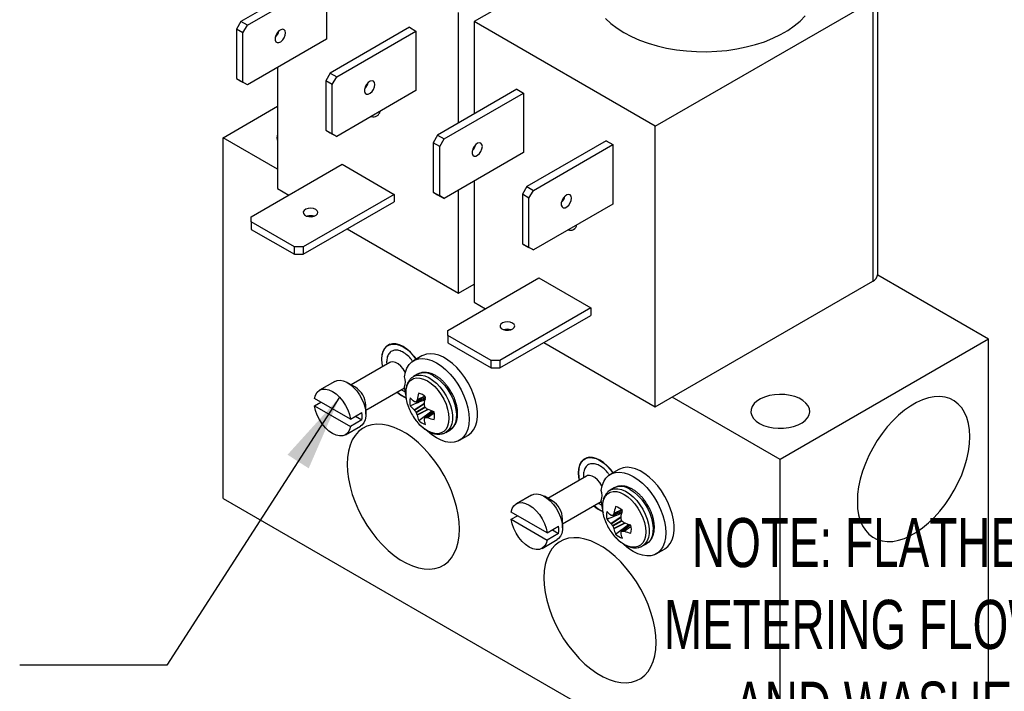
# Model space of a CAD drawing. Header units: inches. Extents: x 0.5 to 22.9, y 0.5 to 16.5.
# Tile 15 of 18: x 17.6 to 21, y 11.9 to 14.2. Entities that reach past the tile are written whole.
import ezdxf

# ---------------------------------------------------------------- set-up
doc = ezdxf.new("R2010")
doc.units = ezdxf.units.IN
doc.header["$LTSCALE"] = 2
doc.header["$MEASUREMENT"] = 0
doc.linetypes.add('SLD-Solid', pattern=[0])
doc.layers.add('TEXT', color=140, linetype='SLD-Solid', lineweight=25)
doc.styles.add('SLDTEXTSTYLE0', font='TXT', dxfattribs={"width": 0.7})
doc.dimstyles.new('SLDDIMSTYLE6', dxfattribs={"dimtxt": 0.18, "dimasz": 0.26, "dimexe": 0, "dimexo": 0.0625, "dimgap": 0, "dimtad": 0, "dimtih": 1, "dimtoh": 1, "dimdec": 0, "dimrnd": 1e-09, "dimzin": 0, "dimdsep": 46, "dimtxsty": 'Standard', "dimsah": 1, "dimcen": 0.09, "dimadec": 0, "dimazin": 0, "dimtfac": 0.26, "dimtdec": 0, "dimtofl": 0, "dimtmove": 0, "dimatfit": 3, "dimfxl": 0, "dimfrac": 2, "dimtolj": 1, "dimtzin": 0, "dimarcsym": 0})

msp = doc.modelspace()

# ---------------------------------------------------------------- linework, layer by layer
for p, q in [((19.5723, 14.4495), (19.1765, 14.2209)), ((18.6532, 14.3769), (18.3839, 14.2214)), ((18.4059, 14.2088), (18.6751, 14.3642)), ((18.6751, 14.3642), (18.6751, 14.1617)), ((20.5474, 13.3636), (20.5474, 14.3165)), ((19.7916, 13.8658), (20.5299, 14.292)), ((20.5299, 14.292), (20.5299, 13.3391)), ((19.1234, 13.8768), (19.1234, 14.2516)), ((18.3839, 14.2214), (18.3689, 14.1954)), ((18.4059, 14.2088), (18.3839, 14.2214)), ((19.1765, 14.2209), (19.1765, 13.9074)), ((19.7916, 13.8658), (19.1765, 14.2209)), ((18.3909, 14.1828), (18.3689, 14.1954)), ((18.3689, 14.1954), (18.3689, 14.0276)), ((18.3909, 14.1828), (18.4059, 14.2088)), ((18.3909, 14.0149), (18.3909, 14.1828)), ((18.5082, 14.1835), (18.5082, 14.177)), ((18.9565, 14.2017), (18.6873, 14.0463)), ((18.7092, 14.0336), (18.9785, 14.1891)), ((18.9565, 14.2017), (18.9785, 14.1891)), ((18.9785, 14.1891), (18.9785, 13.9866)), ((18.6751, 14.1617), (18.4059, 14.0063)), ((18.5082, 14.0654), (18.5082, 13.6538)), ((18.3689, 14.0276), (18.3909, 14.0149)), ((18.3689, 14.0276), (18.3839, 14.0189)), ((18.4059, 14.0063), (18.3839, 14.0189)), ((18.4059, 14.0063), (18.3909, 14.0149)), ((18.6873, 14.0463), (18.6723, 14.0203)), ((18.6942, 14.0077), (18.6723, 14.0203)), ((18.6723, 14.0203), (18.6723, 13.8525)), ((18.6873, 14.0463), (18.7092, 14.0336)), ((18.6942, 14.0077), (18.7092, 14.0336)), ((18.6942, 13.8398), (18.6942, 14.0077)), ((18.9785, 13.9866), (18.7092, 13.8311)), ((18.8092, 14.0049), (18.8125, 14.0034)), ((19.3214, 13.9911), (19.0522, 13.8357)), ((19.3214, 13.9911), (19.3433, 13.9785)), ((19.0741, 13.823), (19.3433, 13.9785)), ((19.3433, 13.9785), (19.3433, 13.7759)), ((18.3232, 13.8266), (18.5082, 13.9335)), ((18.6723, 13.8525), (18.6942, 13.8398)), ((18.6723, 13.8525), (18.6873, 13.8438)), ((19.7916, 12.9129), (19.7916, 13.8658)), ((18.5082, 13.7198), (18.3232, 13.8266)), ((18.3232, 12.6018), (18.3232, 13.8266)), ((18.6873, 13.8438), (18.7092, 13.8311)), ((18.7092, 13.8311), (18.6942, 13.8398)), ((19.0522, 13.8357), (19.0372, 13.8097)), ((19.0522, 13.8357), (19.0741, 13.823)), ((19.0591, 13.797), (19.0741, 13.823)), ((19.6248, 13.816), (19.3555, 13.6605)), ((19.6248, 13.816), (19.6467, 13.8033)), ((19.0591, 13.797), (19.0372, 13.8097)), ((19.0372, 13.8097), (19.0372, 13.6418)), ((19.0591, 13.6292), (19.0591, 13.797)), ((19.1765, 13.7978), (19.1765, 13.7912)), ((19.3774, 13.6479), (19.6467, 13.8033)), ((19.6467, 13.8033), (19.6467, 13.6008)), ((19.3433, 13.7759), (19.0741, 13.6205)), ((18.4186, 13.558), (18.7274, 13.7363)), ((18.7274, 13.7363), (18.9042, 13.6342)), ((19.1765, 13.6796), (19.1765, 13.268)), ((18.5082, 13.6538), (18.5464, 13.6318)), ((19.1234, 13.2987), (19.1234, 13.649)), ((19.3555, 13.6605), (19.3405, 13.6346)), ((19.3555, 13.6605), (19.3774, 13.6479)), ((19.3624, 13.6219), (19.3774, 13.6479)), ((18.9042, 13.6342), (18.5954, 13.4559)), ((18.9042, 13.6342), (18.9042, 13.6089)), ((19.0372, 13.6418), (19.0591, 13.6292)), ((19.0372, 13.6418), (19.0522, 13.6332)), ((19.0522, 13.6332), (19.0741, 13.6205)), ((19.0741, 13.6205), (19.0591, 13.6292)), ((19.3624, 13.6219), (19.3405, 13.6346)), ((19.3405, 13.6346), (19.3405, 13.4667)), ((19.3624, 13.4541), (19.3624, 13.6219)), ((19.4775, 13.6191), (19.4807, 13.6177)), ((18.5954, 13.4306), (18.9042, 13.6089)), ((19.6467, 13.6008), (19.3774, 13.4454)), ((18.4186, 13.5407), (18.4186, 13.558)), ((18.5654, 13.4559), (18.4186, 13.5407)), ((18.4186, 13.5407), (18.4186, 13.5154)), ((18.4186, 13.5154), (18.5654, 13.4306)), ((18.7451, 13.5171), (19.1234, 13.2987)), ((18.5654, 13.4306), (18.5654, 13.4559)), ((18.5954, 13.4559), (18.5654, 13.4559)), ((18.5954, 13.4559), (18.5954, 13.4306)), ((19.3405, 13.4667), (19.3624, 13.4541)), ((19.3405, 13.4667), (19.3555, 13.458)), ((19.3555, 13.458), (19.3774, 13.4454)), ((19.3774, 13.4454), (19.3624, 13.4541)), ((18.5654, 13.4306), (18.5954, 13.4306)), ((19.0868, 13.1722), (19.3957, 13.3505)), ((19.3957, 13.3505), (19.5724, 13.2485)), ((20.9232, 13.1421), (20.547, 13.3593)), ((19.1234, 13.2987), (19.1765, 13.3293)), ((19.7916, 12.9129), (20.5299, 13.3391)), ((19.1765, 13.268), (19.2146, 13.246)), ((19.5724, 13.2485), (19.2636, 13.0702)), ((19.5724, 13.2485), (19.5724, 13.2232)), ((19.2636, 13.0449), (19.5724, 13.2232)), ((19.0868, 13.1549), (19.0868, 13.1722)), ((19.2336, 13.0702), (19.0868, 13.1549)), ((19.0868, 13.1549), (19.0868, 13.1296)), ((18.8912, 13.1256), (18.884, 13.1214)), ((19.0868, 13.1296), (19.2336, 13.0449)), ((19.4133, 13.1313), (19.7916, 12.9129)), ((20.9232, 13.1421), (20.2161, 12.7339)), ((20.9232, 11.9173), (20.9232, 13.1421)), ((18.999, 13.0857), (18.9707, 13.0693)), ((18.8893, 13.0633), (18.7583, 12.9876)), ((18.879, 13.0649), (18.8798, 13.0578)), ((19.2336, 13.0449), (19.2336, 13.0702)), ((19.2636, 13.0702), (19.2336, 13.0702)), ((19.2336, 13.0449), (19.2636, 13.0449)), ((19.2636, 13.0702), (19.2636, 13.0449)), ((18.9837, 13.0232), (18.9705, 13.0155)), ((18.7026, 12.9988), (18.6514, 12.9692)), ((18.7729, 12.9791), (18.7464, 12.9944)), ((18.8083, 12.901), (18.9393, 12.9767)), ((18.9294, 12.9709), (18.9419, 12.9641)), ((19.011, 12.9434), (18.9794, 12.9297)), ((19.0094, 12.9477), (18.9824, 12.9351)), ((19.0088, 12.9483), (18.9827, 12.9362)), ((20.2161, 12.7339), (19.8488, 12.9459)), ((18.7561, 12.8705), (18.6342, 12.9408)), ((18.6342, 12.9164), (18.6554, 12.9286)), ((18.6342, 12.9164), (18.7561, 12.846)), ((18.8083, 12.8873), (18.8083, 12.9179)), ((18.9723, 12.9022), (19.0076, 12.9253)), ((18.9731, 12.9013), (19.0073, 12.9238)), ((18.9781, 12.895), (19.0088, 12.9127)), ((18.9787, 12.929), (19.0109, 12.9429)), ((19.0101, 12.9104), (18.9794, 12.8927)), ((18.7561, 12.8705), (18.795, 12.8929)), ((18.7737, 12.8807), (18.795, 12.8684)), ((19.0189, 12.9036), (18.9824, 12.8853)), ((19.0204, 12.9031), (18.9827, 12.8841)), ((18.988, 12.866), (19.032, 12.8991)), ((19.0373, 12.8972), (19.0092, 12.8762)), ((19.0101, 12.8765), (19.0377, 12.897)), ((19.0163, 12.8764), (19.0408, 12.8935)), ((19.0174, 12.8761), (19.0409, 12.8926)), ((18.7389, 12.8176), (18.7901, 12.8472)), ((18.795, 12.8684), (18.7561, 12.846)), ((19.08, 12.8259), (19.0791, 12.8254)), ((19.08, 12.8259), (19.0932, 12.8335)), ((19.1267, 12.7991), (19.1549, 12.8155)), ((19.5594, 12.7398), (19.5523, 12.7357)), ((20.2161, 11.5091), (20.2161, 12.7339)), ((19.5575, 12.6775), (19.4265, 12.6018)), ((19.5472, 12.6791), (19.548, 12.672)), ((19.6672, 12.6999), (19.6389, 12.6836)), ((19.3709, 12.613), (19.3196, 12.5834)), ((19.652, 12.6374), (19.6387, 12.6298)), ((18.3232, 12.6018), (20.2161, 11.5091)), ((19.4411, 12.5934), (19.4146, 12.6087)), ((19.4765, 12.5152), (19.6075, 12.5909)), ((19.5976, 12.5852), (19.6101, 12.5784)), ((19.4243, 12.4847), (19.3024, 12.5551)), ((19.3024, 12.5306), (19.3236, 12.5428)), ((19.6469, 12.5433), (19.6791, 12.5572)), ((19.6792, 12.5576), (19.6476, 12.544)), ((19.6777, 12.562), (19.6506, 12.5494)), ((19.677, 12.5626), (19.6509, 12.5504)), ((19.3024, 12.5306), (19.4243, 12.4602)), ((19.4765, 12.5015), (19.4765, 12.5321)), ((19.6405, 12.5164), (19.6758, 12.5396)), ((19.6413, 12.5156), (19.6755, 12.538)), ((19.6463, 12.5093), (19.677, 12.527)), ((19.6783, 12.5247), (19.6476, 12.5069)), ((19.6871, 12.5179), (19.6506, 12.4995)), ((19.6886, 12.5173), (19.6509, 12.4984)), ((19.6562, 12.4802), (19.7002, 12.5134)), ((19.7055, 12.5114), (19.6774, 12.4905)), ((19.6783, 12.4907), (19.7059, 12.5113)), ((19.4243, 12.4847), (19.4632, 12.5072)), ((19.4632, 12.4827), (19.4243, 12.4602)), ((19.442, 12.4949), (19.4632, 12.4827)), ((19.6845, 12.4906), (19.709, 12.5077)), ((19.6856, 12.4904), (19.7091, 12.5069)), ((19.4071, 12.4319), (19.4583, 12.4615)), ((19.7482, 12.4401), (19.7614, 12.4478)), ((19.7482, 12.4401), (19.7473, 12.4396)), ((19.7949, 12.4134), (19.8232, 12.4297))]:
    msp.add_line(p, q)
at = {"flags": 128}
for points in [[(19.6225, 14.2314), (19.6408, 14.2145), (19.6618, 14.1986), (19.6851, 14.1839), (19.7106, 14.1705), (19.7381, 14.1584), (19.7673, 14.1478), (19.7981, 14.1387), (19.8301, 14.1313), (19.8632, 14.1256), (19.8971, 14.1216), (19.9314, 14.1193), (19.9659, 14.1189), (20.0004, 14.1202), (20.0345, 14.1233), (20.068, 14.1282), (20.1006, 14.1348), (20.1321, 14.1431), (20.1621, 14.1529), (20.1905, 14.1643), (20.2171, 14.177), (20.2415, 14.1911), (20.2636, 14.2064), (20.2833, 14.2228), (20.3003, 14.2402)], [(18.5358, 14.1825), (18.5346, 14.1892), (18.5312, 14.1936), (18.526, 14.1952), (18.5198, 14.1936), (18.5133, 14.1892), (18.5075, 14.1825), (18.5031, 14.1744), (18.5008, 14.1661), (18.5008, 14.1585), (18.5031, 14.1529), (18.5075, 14.1499), (18.5133, 14.1499), (18.5198, 14.1529), (18.526, 14.1586), (18.5312, 14.1661), (18.5346, 14.1745), (18.5358, 14.1825)], [(18.8392, 14.0074), (18.838, 14.0141), (18.8345, 14.0185), (18.8294, 14.02), (18.8231, 14.0185), (18.8166, 14.0141), (18.8108, 14.0074), (18.8065, 13.9993), (18.8041, 13.9909), (18.8041, 13.9834), (18.8065, 13.9778), (18.8108, 13.9748), (18.8166, 13.9748), (18.8231, 13.9778), (18.8294, 13.9835), (18.8345, 13.991), (18.838, 13.9994), (18.8392, 14.0074)], [(19.204, 13.7968), (19.2028, 13.8035), (19.1994, 13.8079), (19.1942, 13.8094), (19.188, 13.8078), (19.1815, 13.8034), (19.1757, 13.7967), (19.1713, 13.7886), (19.169, 13.7803), (19.169, 13.7728), (19.1713, 13.7672), (19.1757, 13.7641), (19.1815, 13.7642), (19.188, 13.7672), (19.1942, 13.7729), (19.1994, 13.7804), (19.2028, 13.7887), (19.204, 13.7968)], [(19.5074, 13.6217), (19.5062, 13.6283), (19.5028, 13.6328), (19.4976, 13.6343), (19.4913, 13.6327), (19.4849, 13.6283), (19.479, 13.6216), (19.4747, 13.6135), (19.4723, 13.6052), (19.4723, 13.5977), (19.4747, 13.592), (19.479, 13.589), (19.4849, 13.589), (19.4913, 13.5921), (19.4976, 13.5977), (19.5028, 13.6052), (19.5062, 13.6136), (19.5074, 13.6217)], [(18.6383, 13.5828), (18.6308, 13.5858), (18.6218, 13.587), (18.6127, 13.5863), (18.6047, 13.5837), (18.5988, 13.5796), (18.5959, 13.5746), (18.5963, 13.5693), (18.6, 13.5644), (18.6065, 13.5607), (18.6149, 13.5586), (18.6241, 13.5583), (18.6328, 13.56), (18.6399, 13.5634), (18.6444, 13.568), (18.6456, 13.5733), (18.6435, 13.5784), (18.6383, 13.5828)], [(19.3066, 13.1971), (19.299, 13.2), (19.29, 13.2013), (19.2809, 13.2005), (19.2729, 13.1979), (19.267, 13.1939), (19.2641, 13.1888), (19.2645, 13.1835), (19.2683, 13.1787), (19.2748, 13.1749), (19.2832, 13.1728), (19.2923, 13.1726), (19.301, 13.1742), (19.3081, 13.1776), (19.3126, 13.1823), (19.3139, 13.1875), (19.3118, 13.1927), (19.3066, 13.1971)], [(18.9797, 13.0746), (18.9718, 13.0851), (18.9602, 13.098), (18.9479, 13.1088), (18.9351, 13.1174), (18.9224, 13.1233), (18.9101, 13.1266), (18.8985, 13.1269), (18.8881, 13.1245), (18.8791, 13.1192), (18.8718, 13.1113), (18.8664, 13.1011), (18.8631, 13.0887), (18.862, 13.0747), (18.8631, 13.0593), (18.8649, 13.0492)], [(18.8655, 13.0495), (18.8638, 13.059), (18.8627, 13.0742), (18.8638, 13.0882), (18.8671, 13.1004), (18.8724, 13.1106), (18.8796, 13.1184), (18.8886, 13.1236), (18.8989, 13.126), (18.9104, 13.1256), (18.9226, 13.1224), (18.9352, 13.1165), (18.9478, 13.108), (18.9601, 13.0972), (18.9716, 13.0845), (18.9792, 13.0743)], [(19.1549, 12.8155), (19.1559, 12.816), (19.1659, 12.8239), (19.1742, 12.8342), (19.1805, 12.8469), (19.1848, 12.8616), (19.187, 12.8781), (19.187, 12.896), (19.1848, 12.915), (19.1805, 12.9346), (19.1742, 12.9546), (19.1659, 12.9745), (19.1559, 12.994), (19.1443, 13.0126), (19.1314, 13.0299), (19.1174, 13.0457), (19.1026, 13.0596), (19.0873, 13.0714), (19.0718, 13.0808), (19.0564, 13.0876), (19.0415, 13.0917), (19.0272, 13.093), (19.0139, 13.0915), (19.0018, 13.0872), (18.999, 13.0857)], [(18.9422, 13.029), (18.9416, 13.0302), (18.9349, 13.0412), (18.9269, 13.0508), (18.9181, 13.0584), (18.909, 13.0634), (18.9002, 13.0655), (18.8924, 13.0647), (18.8893, 13.0633)], [(18.9394, 13.0144), (18.9426, 13.0304), (18.948, 13.0444), (18.9555, 13.0562), (18.9648, 13.0654), (18.9759, 13.072), (18.9885, 13.0757), (19.0023, 13.0766), (19.0171, 13.0745), (19.0325, 13.0696), (19.0482, 13.0619), (19.0639, 13.0516), (19.0794, 13.0389), (19.0942, 13.024), (19.1081, 13.0073), (19.1207, 12.9891), (19.1319, 12.9698), (19.1414, 12.9497), (19.149, 12.9294), (19.1545, 12.9091), (19.1579, 12.8894), (19.159, 12.8706), (19.1579, 12.853), (19.1545, 12.8372), (19.149, 12.8233), (19.1414, 12.8117), (19.1319, 12.8026), (19.1207, 12.7962), (19.1081, 12.7926), (19.0942, 12.7919), (19.0794, 12.7942), (19.0639, 12.7993), (19.0482, 12.8071), (19.0325, 12.8176), (19.0175, 12.83)], [(18.9497, 12.9216), (18.9482, 12.9269), (18.9448, 12.9431), (18.9437, 12.9585), (18.9448, 12.9726), (18.9482, 12.9849), (18.9536, 12.9952), (18.9609, 13.0031), (18.97, 13.0083), (18.9805, 13.0107), (18.9921, 13.0103), (19.0044, 13.007), (19.0172, 13.0009)], [(18.9698, 13.0151), (18.9741, 13.0174), (18.9847, 13.0203), (18.9964, 13.0203), (19.0089, 13.0175), (19.022, 13.0119), (19.0351, 13.0037), (19.0479, 12.9931), (19.0601, 12.9804), (19.0713, 12.966), (19.0811, 12.9503), (19.0894, 12.9337), (19.0958, 12.9168), (19.1002, 12.9), (19.1024, 12.8838), (19.1024, 12.8686), (19.1002, 12.8549), (19.0958, 12.8432), (19.0894, 12.8336), (19.0811, 12.8266), (19.08, 12.8259)], [(19.0385, 13.0178), (19.0516, 13.0089), (19.0643, 12.9978), (19.0762, 12.9846), (19.0871, 12.9698), (19.0966, 12.9539), (19.1044, 12.9372), (19.1103, 12.9202), (19.1142, 12.9035), (19.1158, 12.8875), (19.1153, 12.8727), (19.1125, 12.8594), (19.1076, 12.8482), (19.1007, 12.8392), (19.0932, 12.8335)], [(18.7026, 12.9988), (18.7105, 13.0019), (18.7207, 13.0028), (18.7318, 13.0009), (18.7434, 12.9961), (18.7552, 12.9886), (18.7666, 12.9788), (18.7773, 12.967), (18.7869, 12.9536), (18.795, 12.9391), (18.8014, 12.924), (18.8057, 12.9089), (18.808, 12.8942), (18.808, 12.8807), (18.8057, 12.8686), (18.8014, 12.8585), (18.795, 12.8508), (18.7901, 12.8472)], [(18.9432, 12.9579), (18.9426, 12.9605), (18.9394, 12.9802)], [(19.0172, 13.0009), (19.03, 12.9923), (19.0423, 12.9813), (19.0539, 12.9683), (19.0644, 12.9538), (19.0735, 12.9381), (19.0808, 12.9217), (19.0862, 12.9052), (19.0896, 12.889), (19.0907, 12.8736), (19.0896, 12.8596), (19.0862, 12.8472), (19.0808, 12.8369), (19.0735, 12.829), (19.0644, 12.8238), (19.0539, 12.8214), (19.0423, 12.8218), (19.03, 12.8251), (19.0172, 12.8312), (19.0044, 12.8399), (18.9921, 12.8508), (18.9886, 12.8544)], [(18.6342, 12.9408), (18.6375, 12.9527), (18.6431, 12.9621), (18.6508, 12.9688), (18.6602, 12.9726), (18.671, 12.9731), (18.6828, 12.9705), (18.6951, 12.9649), (18.7074, 12.9563), (18.7192, 12.9453), (18.73, 12.9323), (18.7395, 12.9176), (18.7471, 12.902), (18.7528, 12.8861), (18.7561, 12.8705)], [(20.1454, 12.8563), (20.1592, 12.8497), (20.1747, 12.8446), (20.1917, 12.8412), (20.2094, 12.8396), (20.2273, 12.8398), (20.2449, 12.8419), (20.2615, 12.8457), (20.2767, 12.8512), (20.2899, 12.8582), (20.3008, 12.8664), (20.3089, 12.8757), (20.3141, 12.8856), (20.3161, 12.8959), (20.3149, 12.9062), (20.3105, 12.9162), (20.3031, 12.9256), (20.2929, 12.9342), (20.2802, 12.9415), (20.2655, 12.9474), (20.2491, 12.9516), (20.2317, 12.9542), (20.2139, 12.9549), (20.196, 12.9537), (20.1789, 12.9507), (20.1629, 12.946), (20.1486, 12.9398), (20.1365, 12.9321), (20.127, 12.9234), (20.1203, 12.9138), (20.1167, 12.9036), (20.1163, 12.8933), (20.1191, 12.8831), (20.1251, 12.8733), (20.1339, 12.8643), (20.1454, 12.8563)], [(20.8595, 12.8113), (20.8584, 12.8345), (20.855, 12.8561), (20.8495, 12.8759), (20.8418, 12.8937), (20.8322, 12.9092), (20.8206, 12.9222), (20.8072, 12.9327), (20.7922, 12.9404), (20.7757, 12.9454), (20.758, 12.9475), (20.7393, 12.9467), (20.7197, 12.943), (20.6995, 12.9364), (20.679, 12.9272), (20.6583, 12.9152), (20.6378, 12.9008), (20.6176, 12.884), (20.598, 12.8651), (20.5793, 12.8443), (20.5616, 12.8217), (20.5451, 12.7978), (20.5301, 12.7727), (20.5167, 12.7468), (20.5051, 12.7204), (20.4955, 12.6937), (20.4878, 12.6671), (20.4823, 12.641), (20.4789, 12.6155), (20.4778, 12.591), (20.4789, 12.5678), (20.4823, 12.5462), (20.4878, 12.5264), (20.4955, 12.5087), (20.5051, 12.4932), (20.5167, 12.4801), (20.5301, 12.4697), (20.5451, 12.4619), (20.5616, 12.457), (20.5793, 12.4549), (20.598, 12.4557), (20.6176, 12.4594), (20.6378, 12.4659), (20.6583, 12.4752), (20.679, 12.4871), (20.6995, 12.5015), (20.7197, 12.5183), (20.7393, 12.5372), (20.758, 12.5581), (20.7757, 12.5806), (20.7922, 12.6045), (20.8072, 12.6296), (20.8206, 12.6555), (20.8322, 12.682), (20.8418, 12.7086), (20.8495, 12.7352), (20.855, 12.7614), (20.8584, 12.7869), (20.8595, 12.8113)], [(18.7561, 12.846), (18.7528, 12.8342), (18.7471, 12.8247), (18.7395, 12.818), (18.73, 12.8143), (18.7192, 12.8137), (18.7074, 12.8163), (18.6951, 12.822), (18.6828, 12.8305), (18.671, 12.8415), (18.6602, 12.8546), (18.6508, 12.8692), (18.6431, 12.8848), (18.6375, 12.9007), (18.6342, 12.9164)], [(19.0092, 12.9422), (19.0095, 12.9399), (19.01, 12.9373)], [(19.032, 12.8991), (19.034, 12.8974), (19.0358, 12.896)], [(19.1264, 12.4974), (19.1252, 12.5219), (19.1219, 12.5474), (19.1164, 12.5736), (19.1087, 12.6001), (19.099, 12.6268), (19.0874, 12.6533), (19.0741, 12.6792), (19.0591, 12.7042), (19.0426, 12.7282), (19.0249, 12.7507), (19.0062, 12.7715), (18.9866, 12.7905), (18.9664, 12.8072), (18.9459, 12.8217), (18.9252, 12.8336), (18.9047, 12.8429), (18.8845, 12.8494), (18.8649, 12.8531), (18.8461, 12.8539), (18.8284, 12.8518), (18.812, 12.8469), (18.797, 12.8391), (18.7836, 12.8287), (18.772, 12.8156), (18.7623, 12.8001), (18.7547, 12.7824), (18.7492, 12.7626), (18.7458, 12.7409), (18.7447, 12.7178), (18.7458, 12.6933), (18.7492, 12.6678), (18.7547, 12.6416), (18.7623, 12.6151), (18.772, 12.5884), (18.7836, 12.5619), (18.797, 12.536), (18.812, 12.511), (18.8284, 12.487), (18.8461, 12.4645), (18.8649, 12.4437), (18.8845, 12.4247), (18.9047, 12.408), (18.9252, 12.3935), (18.9459, 12.3816), (18.9664, 12.3723), (18.9866, 12.3658), (19.0062, 12.3621), (19.0249, 12.3613), (19.0426, 12.3634), (19.0591, 12.3683), (19.0741, 12.3761), (19.0874, 12.3865), (19.099, 12.3996), (19.1087, 12.4151), (19.1164, 12.4328), (19.1219, 12.4526), (19.1252, 12.4743), (19.1264, 12.4974)], [(19.6479, 12.6888), (19.64, 12.6994), (19.6284, 12.7122), (19.6161, 12.7231), (19.6033, 12.7316), (19.5906, 12.7376), (19.5783, 12.7408), (19.5667, 12.7412), (19.5563, 12.7387), (19.5473, 12.7335), (19.54, 12.7256), (19.5346, 12.7153), (19.5313, 12.703), (19.5302, 12.6889), (19.5313, 12.6736), (19.5332, 12.6634)], [(19.5337, 12.6638), (19.532, 12.6733), (19.5309, 12.6885), (19.532, 12.7024), (19.5353, 12.7147), (19.5406, 12.7248), (19.5479, 12.7326), (19.5568, 12.7378), (19.5671, 12.7403), (19.5786, 12.7399), (19.5908, 12.7367), (19.6034, 12.7307), (19.616, 12.7223), (19.6283, 12.7115), (19.6398, 12.6987), (19.6474, 12.6885)], [(19.6104, 12.6432), (19.6098, 12.6444), (19.6032, 12.6555), (19.5951, 12.6651), (19.5863, 12.6726), (19.5772, 12.6776), (19.5685, 12.6798), (19.5606, 12.6789), (19.5575, 12.6775)], [(19.6076, 12.6287), (19.6108, 12.6446), (19.6162, 12.6586), (19.6237, 12.6704), (19.633, 12.6797), (19.6441, 12.6862), (19.6567, 12.69), (19.6705, 12.6908), (19.6853, 12.6888), (19.7007, 12.6838), (19.7164, 12.6761), (19.7322, 12.6658), (19.7476, 12.6531), (19.7624, 12.6382), (19.7763, 12.6215), (19.7889, 12.6034), (19.8001, 12.584), (19.8096, 12.564), (19.8172, 12.5436), (19.8227, 12.5234), (19.8261, 12.5036), (19.8272, 12.4848), (19.8261, 12.4673), (19.8227, 12.4514), (19.8172, 12.4375), (19.8096, 12.4259), (19.8001, 12.4168), (19.7889, 12.4104), (19.7763, 12.4068), (19.7624, 12.4062), (19.7476, 12.4084), (19.7322, 12.4135), (19.7164, 12.4214), (19.7007, 12.4318), (19.6858, 12.4443)], [(19.8232, 12.4297), (19.8241, 12.4303), (19.8341, 12.4381), (19.8424, 12.4485), (19.8487, 12.4612), (19.853, 12.4759), (19.8552, 12.4923), (19.8552, 12.5102), (19.853, 12.5292), (19.8487, 12.5489), (19.8424, 12.5689), (19.8341, 12.5888), (19.8241, 12.6082), (19.8125, 12.6268), (19.7996, 12.6442), (19.7856, 12.66), (19.7708, 12.6739), (19.7556, 12.6856), (19.7401, 12.695), (19.7247, 12.7018), (19.7097, 12.7059), (19.6954, 12.7072), (19.6821, 12.7057), (19.67, 12.7014), (19.6672, 12.6999)], [(19.3709, 12.613), (19.3787, 12.6162), (19.3889, 12.6171), (19.4, 12.6151), (19.4117, 12.6103), (19.4234, 12.6029), (19.4348, 12.5931), (19.4455, 12.5813), (19.4551, 12.5679), (19.4632, 12.5533), (19.4696, 12.5382), (19.474, 12.5231), (19.4762, 12.5085), (19.4762, 12.4949), (19.474, 12.4829), (19.4696, 12.4728), (19.4632, 12.465), (19.4583, 12.4615)], [(19.6179, 12.5359), (19.6164, 12.5411), (19.6131, 12.5573), (19.6119, 12.5727), (19.6131, 12.5868), (19.6164, 12.5992), (19.6218, 12.6095), (19.6291, 12.6173), (19.6382, 12.6226), (19.6487, 12.625), (19.6603, 12.6245), (19.6727, 12.6212), (19.6854, 12.6152)], [(19.638, 12.6294), (19.6423, 12.6316), (19.6529, 12.6345), (19.6646, 12.6346), (19.6772, 12.6318), (19.6902, 12.6262), (19.7033, 12.618), (19.7161, 12.6074), (19.7283, 12.5947), (19.7395, 12.5803), (19.7494, 12.5646), (19.7576, 12.548), (19.764, 12.5311), (19.7684, 12.5142), (19.7706, 12.498), (19.7706, 12.4828), (19.7684, 12.4692), (19.764, 12.4574), (19.7576, 12.4479), (19.7494, 12.4408), (19.7482, 12.4401)], [(19.6854, 12.6152), (19.6982, 12.6065), (19.7105, 12.5955), (19.7221, 12.5826), (19.7326, 12.568), (19.7417, 12.5524), (19.749, 12.536), (19.7545, 12.5195), (19.7578, 12.5033), (19.7589, 12.4879), (19.7578, 12.4738), (19.7545, 12.4614), (19.749, 12.4512), (19.7417, 12.4433), (19.7326, 12.438), (19.7221, 12.4356), (19.7105, 12.4361), (19.6982, 12.4394), (19.6854, 12.4455), (19.6727, 12.4541), (19.6603, 12.4651), (19.6568, 12.4687)], [(19.7067, 12.632), (19.7198, 12.6232), (19.7325, 12.612), (19.7445, 12.5989), (19.7553, 12.5841), (19.7648, 12.5681), (19.7726, 12.5514), (19.7785, 12.5345), (19.7824, 12.5177), (19.7841, 12.5017), (19.7835, 12.4869), (19.7807, 12.4737), (19.7758, 12.4624), (19.769, 12.4535), (19.7614, 12.4478)], [(19.3024, 12.5551), (19.3057, 12.5669), (19.3113, 12.5764), (19.319, 12.5831), (19.3284, 12.5868), (19.3393, 12.5874), (19.3511, 12.5848), (19.3633, 12.5791), (19.3756, 12.5706), (19.3874, 12.5596), (19.3982, 12.5465), (19.4077, 12.5319), (19.4154, 12.5163), (19.421, 12.5004), (19.4243, 12.4847)], [(19.6114, 12.5721), (19.6108, 12.5748), (19.6076, 12.5945)], [(19.6774, 12.5565), (19.6777, 12.5542), (19.6782, 12.5516)], [(19.4243, 12.4602), (19.421, 12.4484), (19.4154, 12.439), (19.4077, 12.4322), (19.3982, 12.4285), (19.3874, 12.4279), (19.3756, 12.4305), (19.3633, 12.4362), (19.3511, 12.4447), (19.3393, 12.4557), (19.3284, 12.4688), (19.319, 12.4834), (19.3113, 12.499), (19.3057, 12.515), (19.3024, 12.5306)], [(19.7002, 12.5134), (19.7022, 12.5117), (19.704, 12.5103)], [(19.7946, 12.1117), (19.7935, 12.1362), (19.7901, 12.1616), (19.7846, 12.1878), (19.7769, 12.2144), (19.7673, 12.2411), (19.7557, 12.2675), (19.7423, 12.2934), (19.7273, 12.3185), (19.7108, 12.3424), (19.6931, 12.3649), (19.6744, 12.3858), (19.6548, 12.4047), (19.6346, 12.4215), (19.6141, 12.4359), (19.5934, 12.4478), (19.5729, 12.4571), (19.5527, 12.4636), (19.5331, 12.4673), (19.5144, 12.4681), (19.4967, 12.4661), (19.4802, 12.4611), (19.4652, 12.4534), (19.4518, 12.4429), (19.4402, 12.4298), (19.4306, 12.4143), (19.4229, 12.3966), (19.4174, 12.3768), (19.414, 12.3552), (19.4129, 12.332), (19.414, 12.3075), (19.4174, 12.2821), (19.4229, 12.2559), (19.4306, 12.2293), (19.4402, 12.2026), (19.4518, 12.1762), (19.4652, 12.1503), (19.4802, 12.1252), (19.4967, 12.1013), (19.5144, 12.0788), (19.5331, 12.0579), (19.5527, 12.039), (19.5729, 12.0222), (19.5934, 12.0078), (19.6141, 11.9958), (19.6346, 11.9866), (19.6548, 11.9801), (19.6744, 11.9764), (19.6931, 11.9756), (19.7108, 11.9776), (19.7273, 11.9826), (19.7423, 11.9903), (19.7557, 12.0008), (19.7673, 12.0138), (19.7769, 12.0293), (19.7846, 12.0471), (19.7901, 12.0669), (19.7935, 12.0885), (19.7946, 12.1117)]]:
    msp.add_lwpolyline(points, dxfattribs=at)
for centre, radius, start, end in [((18.4733, 14.1982), 0.0409, 312.8992, 347.1061), ((18.7767, 14.0231), 0.0409, 312.8992, 347.1061), ((18.834, 13.9211), 0.0233, 251.8299, 348.1647), ((18.5402, 13.8266), 0.0342, 159.3171, 200.6829), ((19.1415, 13.8124), 0.0409, 312.8992, 347.1061), ((19.4449, 13.6373), 0.0409, 312.8992, 347.1061), ((18.6207, 13.5209), 0.0409, 72.9148, 107.0852), ((19.5023, 13.5354), 0.0233, 251.8146, 347.8982), ((20.5174, 13.3666), 0.0302, 294.3747, 354.3052), ((19.2889, 13.1351), 0.0409, 72.9148, 107.0852), ((18.8965, 12.9973), 0.0461, 338.2442, 21.7558), ((19.0064, 12.9728), 0.0552, 54.4834, 114.2062), ((18.7324, 12.9149), 0.0759, 2.2473, 57.7474), ((18.99, 13.0426), 0.1097, 226.8192, 245.7323), ((18.9894, 13.0422), 0.1084, 227.0505, 245.7322), ((18.9728, 12.906), 0.0556, 45.9443, 74.0611), ((19.0132, 12.9294), 0.0557, 165.9439, 194.0561), ((18.7137, 12.8807), 0.0822, 351.4309, 8.5691), ((18.9862, 12.8826), 0.0557, 345.9439, 14.0561), ((19.0267, 12.906), 0.0556, 225.9443, 254.0611), ((19.5648, 12.6116), 0.0461, 338.2442, 21.7558), ((19.6746, 12.587), 0.0552, 54.4834, 114.2062), ((19.4006, 12.5292), 0.0759, 2.2473, 57.7474), ((19.6582, 12.6568), 0.1097, 226.8192, 245.7323), ((19.6576, 12.6565), 0.1084, 227.0505, 245.7322), ((19.6815, 12.5436), 0.0557, 165.9439, 194.0561), ((19.641, 12.5202), 0.0556, 45.9443, 74.0611), ((19.6545, 12.4969), 0.0557, 345.9439, 14.0561), ((19.3819, 12.4949), 0.0822, 351.4309, 8.5691), ((19.6949, 12.5202), 0.0556, 225.9443, 254.0611)]:
    msp.add_arc(centre, radius, start, end)
for points, knots in [([(18.9677, 13.0665), (18.9657, 13.0695), (18.9592, 13.0791), (18.9456, 13.0915), (18.9289, 13.1019), (18.9129, 13.1061), (18.8988, 13.1043), (18.8877, 13.0963), (18.8803, 13.083), (18.8794, 13.0708), (18.879, 13.0649)], [0, 0, 0, 0, 0.062861, 0.199202, 0.335543, 0.466135, 0.596726, 0.733067, 0.869409, 1, 1, 1, 1]), ([(18.8899, 13.0636), (18.8899, 13.0637), (18.89, 13.0639), (18.8896, 13.0635), (18.8893, 13.0633)], [0, 0, 0, 0, 0.143166, 1, 1, 1, 1]), ([(18.9698, 13.0147), (18.9685, 13.0141), (18.9637, 13.0115), (18.9574, 13.0048), (18.951, 12.9951), (18.9466, 12.9841), (18.9441, 12.972), (18.9434, 12.9591), (18.944, 12.9477), (18.9453, 12.9406), (18.9458, 12.9381)], [0, 0, 0, 0, 0.055544, 0.208123, 0.349967, 0.494563, 0.639692, 0.782977, 0.922382, 1, 1, 1, 1]), ([(19.0985, 12.963), (19.0955, 12.968), (19.0911, 12.975), (19.0839, 12.9846), (19.0774, 12.9924), (19.0693, 13.0008), (19.0604, 13.0086), (19.0509, 13.0155), (19.0408, 13.0214), (19.0304, 13.0258), (19.0198, 13.0287), (19.0092, 13.0299), (18.9987, 13.029), (18.9898, 13.0266), (18.9851, 13.0237), (18.9833, 13.0226)], [0, 0, 0, 0, 0.104461, 0.146953, 0.216989, 0.288937, 0.365404, 0.444442, 0.525404, 0.60785, 0.69138, 0.775772, 0.861097, 0.948182, 1, 1, 1, 1]), ([(19.0929, 12.8337), (19.0945, 12.8346), (19.0997, 12.8373), (19.1064, 12.8442), (19.1128, 12.8539), (19.1171, 12.865), (19.1197, 12.8771), (19.1204, 12.89), (19.1195, 12.9031), (19.1172, 12.9164), (19.1139, 12.9286), (19.11, 12.9394), (19.1053, 12.9506), (19.1011, 12.9583), (19.0985, 12.963)], [0, 0, 0, 0, 0.046497, 0.145065, 0.236699, 0.330111, 0.423867, 0.516432, 0.606491, 0.692631, 0.779616, 0.843047, 0.903882, 1, 1, 1, 1]), ([(18.9501, 12.9214), (18.9513, 12.9172), (18.9547, 12.9059), (18.9632, 12.8887), (18.9746, 12.8703), (18.984, 12.8597), (18.9885, 12.8547)], [0, 0, 0, 0, 0.168543, 0.45293, 0.740167, 1, 1, 1, 1]), ([(18.9794, 12.9297), (18.9793, 12.9295), (18.9791, 12.9293), (18.9789, 12.9291), (18.9787, 12.929), (18.9785, 12.9289), (18.9783, 12.9289), (18.9782, 12.9289), (18.9781, 12.9289), (18.9781, 12.9289)], [0, 0, 0, 0, 0.00002970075, 0.00002970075, 0.00002970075, 0.00005940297, 0.00005940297, 0.00005940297, 0.00006914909, 0.00006914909, 0.00006914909, 0.00006914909]), ([(19.0101, 12.9104), (19.0098, 12.9107), (19.0096, 12.911), (19.0094, 12.9113), (19.0092, 12.9117), (19.009, 12.912), (19.0089, 12.9124), (19.0088, 12.9125), (19.0088, 12.9126), (19.0088, 12.9127)], [0, 0, 0, 0, 0.00002970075, 0.00002970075, 0.00002970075, 0.00005940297, 0.00005940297, 0.00005940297, 0.00006914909, 0.00006914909, 0.00006914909, 0.00006914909]), ([(18.9781, 12.895), (18.9783, 12.8947), (18.9785, 12.8944), (18.9787, 12.8941), (18.9789, 12.8937), (18.9791, 12.8934), (18.9793, 12.893), (18.9793, 12.8929), (18.9793, 12.8928), (18.9794, 12.8927)], [0, 0, 0, 0, 0.00002970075, 0.00002970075, 0.00002970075, 0.00005940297, 0.00005940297, 0.00005940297, 0.00006914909, 0.00006914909, 0.00006914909, 0.00006914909]), ([(19.0088, 12.8757), (19.0089, 12.8759), (19.009, 12.8761), (19.0092, 12.8763), (19.0094, 12.8764), (19.0096, 12.8765), (19.0099, 12.8765), (19.0099, 12.8765), (19.01, 12.8765), (19.0101, 12.8765)], [0, 0, 0, 0, 0.00002970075, 0.00002970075, 0.00002970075, 0.00005940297, 0.00005940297, 0.00005940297, 0.00006914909, 0.00006914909, 0.00006914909, 0.00006914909]), ([(18.9767, 12.8687), (18.9775, 12.8677), (18.9805, 12.8636), (18.9863, 12.8567), (18.9944, 12.8483), (19.0033, 12.8405), (19.0129, 12.8335), (19.0229, 12.8277), (19.0333, 12.8232), (19.0439, 12.8203), (19.0545, 12.8191), (19.065, 12.8201), (19.0733, 12.8222), (19.0775, 12.8248), (19.0787, 12.8255)], [0, 0, 0, 0, 0.02586, 0.1073485, 0.191062, 0.280034, 0.3719966, 0.4661983, 0.5621269, 0.6593163, 0.7575092, 0.8567873, 0.9581137, 1, 1, 1, 1]), ([(19.636, 12.6807), (19.6339, 12.6838), (19.6274, 12.6933), (19.6138, 12.7057), (19.5971, 12.7161), (19.5812, 12.7203), (19.567, 12.7186), (19.5559, 12.7106), (19.5485, 12.6972), (19.5476, 12.6851), (19.5472, 12.6791)], [0, 0, 0, 0, 0.062861, 0.199202, 0.335543, 0.466135, 0.596726, 0.733067, 0.869409, 1, 1, 1, 1]), ([(19.5581, 12.6779), (19.5581, 12.6779), (19.5582, 12.6781), (19.5579, 12.6778), (19.5575, 12.6775)], [0, 0, 0, 0, 0.1431665, 1, 1, 1, 1]), ([(19.7667, 12.5773), (19.7637, 12.5822), (19.7594, 12.5893), (19.7521, 12.5989), (19.7457, 12.6066), (19.7375, 12.615), (19.7286, 12.6228), (19.7191, 12.6298), (19.709, 12.6356), (19.6986, 12.6401), (19.6881, 12.643), (19.6774, 12.6442), (19.6669, 12.6432), (19.6581, 12.6409), (19.6533, 12.6379), (19.6516, 12.6368)], [0, 0, 0, 0, 0.104461, 0.146953, 0.216989, 0.288937, 0.365404, 0.444442, 0.525404, 0.60785, 0.69138, 0.775772, 0.861097, 0.948182, 1, 1, 1, 1]), ([(19.638, 12.629), (19.6367, 12.6283), (19.632, 12.6258), (19.6256, 12.6191), (19.6192, 12.6094), (19.6148, 12.5983), (19.6123, 12.5862), (19.6116, 12.5733), (19.6122, 12.562), (19.6135, 12.5549), (19.614, 12.5523)], [0, 0, 0, 0, 0.055544, 0.208123, 0.349967, 0.494563, 0.639692, 0.782977, 0.922382, 1, 1, 1, 1]), ([(19.7611, 12.4479), (19.7627, 12.4488), (19.7679, 12.4515), (19.7746, 12.4585), (19.781, 12.4682), (19.7853, 12.4792), (19.7879, 12.4914), (19.7886, 12.5042), (19.7877, 12.5174), (19.7854, 12.5307), (19.7821, 12.5428), (19.7782, 12.5536), (19.7735, 12.5648), (19.7693, 12.5725), (19.7667, 12.5773)], [0, 0, 0, 0, 0.046497, 0.145065, 0.236699, 0.330111, 0.423867, 0.516432, 0.606491, 0.692631, 0.779616, 0.843047, 0.903882, 1, 1, 1, 1]), ([(19.6476, 12.544), (19.6475, 12.5437), (19.6473, 12.5435), (19.6471, 12.5434), (19.6469, 12.5433), (19.6467, 12.5432), (19.6465, 12.5432), (19.6464, 12.5432), (19.6463, 12.5432), (19.6463, 12.5432)], [0, 0, 0, 0, 0.00002970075, 0.00002970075, 0.00002970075, 0.00005940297, 0.00005940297, 0.00005940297, 0.00006914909, 0.00006914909, 0.00006914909, 0.00006914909]), ([(19.6183, 12.5356), (19.6195, 12.5314), (19.6229, 12.5202), (19.6314, 12.5029), (19.6428, 12.4846), (19.6522, 12.474), (19.6567, 12.469)], [0, 0, 0, 0, 0.168543, 0.45293, 0.740167, 1, 1, 1, 1]), ([(19.6463, 12.5093), (19.6465, 12.509), (19.6467, 12.5086), (19.6469, 12.5083), (19.6471, 12.508), (19.6473, 12.5076), (19.6475, 12.5073), (19.6475, 12.5072), (19.6476, 12.5071), (19.6476, 12.5069)], [0, 0, 0, 0, 0.00002970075, 0.00002970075, 0.00002970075, 0.00005940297, 0.00005940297, 0.00005940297, 0.00006914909, 0.00006914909, 0.00006914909, 0.00006914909]), ([(19.6783, 12.5247), (19.6781, 12.5249), (19.6778, 12.5252), (19.6776, 12.5256), (19.6774, 12.5259), (19.6772, 12.5263), (19.6771, 12.5266), (19.6771, 12.5268), (19.677, 12.5269), (19.677, 12.527)], [0, 0, 0, 0, 0.00002970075, 0.00002970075, 0.00002970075, 0.00005940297, 0.00005940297, 0.00005940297, 0.00006914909, 0.00006914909, 0.00006914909, 0.00006914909]), ([(19.6449, 12.4829), (19.6457, 12.4819), (19.6487, 12.4778), (19.6545, 12.471), (19.6626, 12.4625), (19.6715, 12.4548), (19.6811, 12.4478), (19.6911, 12.4419), (19.7015, 12.4375), (19.7121, 12.4346), (19.7228, 12.4334), (19.7332, 12.4343), (19.7415, 12.4364), (19.7457, 12.439), (19.747, 12.4398)], [0, 0, 0, 0, 0.02586, 0.107348, 0.191062, 0.280034, 0.371997, 0.466198, 0.562127, 0.659316, 0.757509, 0.856787, 0.958114, 1, 1, 1, 1]), ([(19.677, 12.49), (19.6771, 12.4902), (19.6772, 12.4904), (19.6774, 12.4905), (19.6776, 12.4906), (19.6778, 12.4907), (19.6781, 12.4907), (19.6782, 12.4907), (19.6782, 12.4907), (19.6783, 12.4907)], [0, 0, 0, 0, 0.00002970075, 0.00002970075, 0.00002970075, 0.00005940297, 0.00005940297, 0.00005940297, 0.00006914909, 0.00006914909, 0.00006914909, 0.00006914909])]:
    msp.add_open_spline(points, degree=3, knots=knots)
for points in [[(18.988, 12.9595), (18.9858, 12.9516), (18.984, 12.9439), (18.9827, 12.9362)], [(19.007, 12.9222), (19.0081, 12.93), (19.0095, 12.9379), (19.0114, 12.946)], [(18.9723, 12.9302), (18.9674, 12.9343), (18.963, 12.9385), (18.9592, 12.9429)], [(19.01, 12.9373), (18.9931, 12.9302), (18.9762, 12.923), (18.9592, 12.9158)], [(18.9592, 12.9158), (18.963, 12.911), (18.9674, 12.9065), (18.9723, 12.9022)], [(18.9731, 12.9298), (18.9729, 12.9298), (18.9726, 12.93), (18.9723, 12.9302)], [(18.9781, 12.9289), (18.9772, 12.9291), (18.9755, 12.9293), (18.9739, 12.9296), (18.9731, 12.9298)], [(18.9824, 12.9351), (18.9819, 12.9342), (18.9808, 12.9324), (18.9799, 12.9306), (18.9794, 12.9297)], [(18.9827, 12.9362), (18.9827, 12.9358), (18.9825, 12.9354), (18.9824, 12.9351)], [(19.007, 12.9209), (19.007, 12.9213), (19.0069, 12.9218), (19.007, 12.9222)], [(19.0088, 12.9127), (19.0085, 12.9141), (19.0079, 12.9168), (19.0073, 12.9195), (19.007, 12.9209)], [(19.0163, 12.9049), (19.0153, 12.9058), (19.0132, 12.9076), (19.0111, 12.9095), (19.0101, 12.9104)], [(18.9723, 12.9022), (18.9726, 12.9019), (18.9729, 12.9016), (18.9731, 12.9013)], [(18.9731, 12.9013), (18.9739, 12.9002), (18.9755, 12.8981), (18.9772, 12.896), (18.9781, 12.895)], [(18.9794, 12.8927), (18.9799, 12.8914), (18.9808, 12.8889), (18.9819, 12.8865), (18.9824, 12.8853)], [(18.9824, 12.8853), (18.9825, 12.8849), (18.9827, 12.8845), (18.9827, 12.8841)], [(18.9827, 12.8841), (18.984, 12.8777), (18.9858, 12.8716), (18.988, 12.866)], [(19.0101, 12.8765), (19.0111, 12.8765), (19.0132, 12.8764), (19.0153, 12.8764), (19.0163, 12.8764)], [(19.0174, 12.9042), (19.017, 12.9043), (19.0166, 12.9046), (19.0163, 12.9049)], [(19.0402, 12.8961), (19.0323, 12.8985), (19.0247, 12.9012), (19.0174, 12.9042)], [(19.007, 12.8701), (19.0069, 12.8705), (19.007, 12.8708), (19.007, 12.871)], [(19.007, 12.871), (19.0073, 12.8718), (19.0079, 12.8733), (19.0085, 12.8749), (19.0088, 12.8757)], [(19.0114, 12.8525), (19.0095, 12.8579), (19.0081, 12.8638), (19.007, 12.8701)], [(19.0163, 12.8764), (19.0166, 12.8764), (19.017, 12.8763), (19.0174, 12.8761)], [(19.0174, 12.8761), (19.0247, 12.8734), (19.0323, 12.8711), (19.0402, 12.8691)], [(19.6405, 12.5444), (19.6356, 12.5485), (19.6312, 12.5527), (19.6275, 12.5571)], [(19.6782, 12.5516), (19.6613, 12.5444), (19.6444, 12.5373), (19.6275, 12.5301)], [(19.6413, 12.544), (19.6411, 12.5441), (19.6408, 12.5442), (19.6405, 12.5444)], [(19.6463, 12.5432), (19.6454, 12.5433), (19.6437, 12.5436), (19.6421, 12.5439), (19.6413, 12.544)], [(19.6506, 12.5494), (19.6501, 12.5485), (19.649, 12.5467), (19.6481, 12.5449), (19.6476, 12.544)], [(19.6509, 12.5504), (19.6509, 12.55), (19.6508, 12.5497), (19.6506, 12.5494)], [(19.6562, 12.5737), (19.654, 12.5659), (19.6522, 12.5581), (19.6509, 12.5504)], [(19.6752, 12.5364), (19.6763, 12.5442), (19.6778, 12.5522), (19.6797, 12.5602)], [(19.6275, 12.5301), (19.6312, 12.5253), (19.6356, 12.5207), (19.6405, 12.5164)], [(19.6405, 12.5164), (19.6408, 12.5162), (19.6411, 12.5159), (19.6413, 12.5156)], [(19.6413, 12.5156), (19.6421, 12.5145), (19.6437, 12.5124), (19.6454, 12.5103), (19.6463, 12.5093)], [(19.6753, 12.5351), (19.6752, 12.5356), (19.6752, 12.536), (19.6752, 12.5364)], [(19.677, 12.527), (19.6767, 12.5283), (19.6761, 12.531), (19.6755, 12.5338), (19.6753, 12.5351)], [(19.6845, 12.5191), (19.6835, 12.52), (19.6814, 12.5219), (19.6794, 12.5237), (19.6783, 12.5247)], [(19.6856, 12.5184), (19.6852, 12.5186), (19.6849, 12.5188), (19.6845, 12.5191)], [(19.7084, 12.5104), (19.7005, 12.5128), (19.6929, 12.5154), (19.6856, 12.5184)], [(19.6476, 12.5069), (19.6481, 12.5057), (19.649, 12.5032), (19.6501, 12.5007), (19.6506, 12.4995)], [(19.6506, 12.4995), (19.6508, 12.4991), (19.6509, 12.4987), (19.6509, 12.4984)], [(19.6509, 12.4984), (19.6522, 12.4919), (19.654, 12.4859), (19.6562, 12.4802)], [(19.6752, 12.4844), (19.6752, 12.4847), (19.6752, 12.485), (19.6753, 12.4853)], [(19.6797, 12.4667), (19.6778, 12.4722), (19.6763, 12.4781), (19.6752, 12.4844)], [(19.6753, 12.4853), (19.6755, 12.486), (19.6761, 12.4876), (19.6767, 12.4892), (19.677, 12.49)], [(19.6783, 12.4907), (19.6794, 12.4907), (19.6814, 12.4906), (19.6835, 12.4906), (19.6845, 12.4906)], [(19.6845, 12.4906), (19.6849, 12.4906), (19.6852, 12.4905), (19.6856, 12.4904)], [(19.6856, 12.4904), (19.6929, 12.4877), (19.7005, 12.4853), (19.7084, 12.4833)]]:
    msp.add_open_spline(points, degree=3)

# ---------------------------------------------------------------- texts
at = {"layer": 'TEXT', "insert": (21.1338, 12.5348), "char_height": 0.1666667, "attachment_point": 2, "style": 'SLDTEXTSTYLE0'}
msp.add_mtext('NOTE: FLATHEAD SCREWS FOR ^JMETERING FLOW. PHILIPS SCREW ^JAND WASHER FOR LIMITING ^JTRAVEL ON METERING SCREW', dxfattribs=at)

# ---------------------------------------------------------------- leaders
at = {"layer": 'TEXT'}
msp.add_leader([(18.7191, 12.9454), (18.1325, 12.0353), (17.6325, 12.0353)], dimstyle='SLDDIMSTYLE6', dxfattribs=at)

doc.saveas('drawing.dxf')
